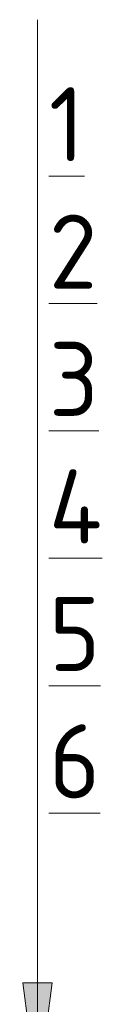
# Model space of a CAD drawing. Header units: millimetres. Extents: x 25887 to 100685, y -10965 to 131188.
# Tile 10 of 49: x 100016 to 100038, y 3486 to 3752. Entities that reach past the tile are written whole.
import ezdxf

# ---------------------------------------------------------------- set-up
doc = ezdxf.new("R2010")
doc.units = ezdxf.units.MM
for name, color, linetype, lineweight in [('A-ANNO-NOTE', 7, 'Continuous', 5), ('A-DETL', 7, 'Continuous', 25), ('G-ANNO-TEXT', 7, 'Continuous', 5)]:
    doc.layers.add(name, color=color, linetype=linetype, lineweight=lineweight)
doc.styles.add('GOST Common_5', font='GOST_Common.ttf', dxfattribs={"height": 20})

# ---------------------------------------------------------------- blocks, each defined once
blk = doc.blocks.new('Стрелка 15гр_черная - Стрелка 15гр_ черная-5807139-Пол_Тип 5_кладов_')
at = {"layer": 'A-ANNO-NOTE'}
blk.add_hatch(color=256, dxfattribs=at).paths.add_polyline_path([(825.49, 3491.81), (833.39, 3491.81), (829.44, 3461.81)])
for p, q in [((829.44, 3461.81), (829.44, 3701.81)), ((829.44, 3461.81), (825.49, 3491.81)), ((825.49, 3491.81), (833.39, 3491.81)), ((825.49, 3491.81), (829.44, 3461.81)), ((833.39, 3491.81), (825.49, 3491.81)), ((829.44, 3461.81), (833.39, 3491.81)), ((829.44, 3461.81), (833.39, 3491.81))]:
    blk.add_line(p, q, dxfattribs=at)

msp = doc.modelspace()

# ---------------------------------------------------------------- linework, layer by layer
at = {"layer": 'A-DETL', "lineweight": 5}
msp.add_line((100020.271802, 3701.808354), (100020.271802, 3751.808354), dxfattribs=at)

# ---------------------------------------------------------------- block references
at = {"layer": 'A-ANNO-NOTE'}
msp.add_blockref('Стрелка 15гр_черная - Стрелка 15гр_ черная-5807139-Пол_Тип 5_кладов_', (99190.828206, 0), dxfattribs=at)

# ---------------------------------------------------------------- texts
at = {"layer": 'G-ANNO-TEXT', "char_height": 20, "attachment_point": 1, "style": 'GOST Common_5'}
for s, insert, width in [('\\L\\fGOST Common|b0|i0|c204|p34|;\\L1', (100023.347793, 3733.588183), 12.0253125), ('\\L\\fGOST Common|b0|i0|c204|p34|;\\L2', (100023.347793, 3699.192349), 17.637125), ('\\L\\fGOST Common|b0|i0|c204|p34|;\\L3', (100023.347793, 3664.796516), 16.8354375), ('\\L\\fGOST Common|b0|i0|c204|p34|;\\L4', (100023.347793, 3630.400683), 20.0421875), ('\\L\\fGOST Common|b0|i0|c204|p34|;\\L5', (100023.347793, 3596.004849), 17.637125), ('\\L\\fGOST Common|b0|i0|c204|p34|;\\L6', (100023.347793, 3561.609016), 17.637125)]:
    msp.add_mtext(s, dxfattribs=dict(at, insert=insert, width=width))

doc.saveas('drawing.dxf')
